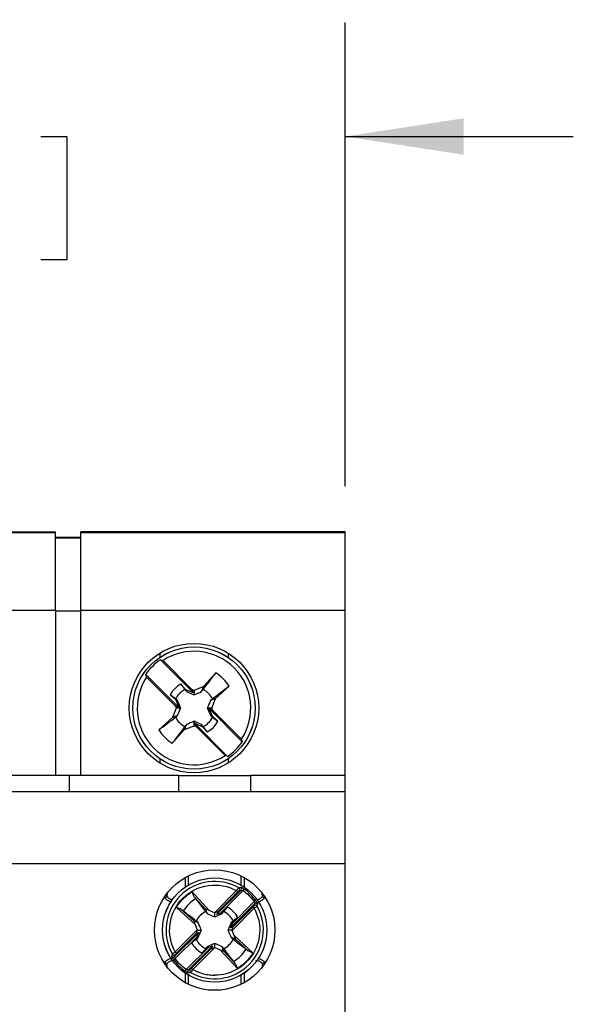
# Model space of a CAD drawing. Header units: inches. Extents: x 0.5 to 21.5, y 0.5 to 16.5.
# Tile 12 of 14: x 18.6 to 19.8, y 7.4 to 9.6. Entities that reach past the tile are written whole.
import ezdxf

# ---------------------------------------------------------------- set-up
doc = ezdxf.new("R2010")
doc.units = ezdxf.units.IN
doc.header["$LTSCALE"] = 2
doc.header["$MEASUREMENT"] = 0
doc.layers.add('DIMENSIONS', color=140, linetype='Continuous', lineweight=25)
doc.styles.add('SLDTEXTSTYLE0', font='TXT', dxfattribs={"width": 0.7})
doc.dimstyles.new('SLDDIMSTYLE1', dxfattribs={"dimtxt": 0.169922, "dimasz": 0.26, "dimexe": 0, "dimexo": 0.0625, "dimgap": 0.04248, "dimtad": 0, "dimtih": 1, "dimtoh": 1, "dimrnd": 1e-09, "dimzin": 12, "dimdsep": 46, "dimtxsty": 'SLDTEXTSTYLE0', "dimsah": 1, "dimcen": 0.09, "dimadec": 0, "dimazin": 3, "dimtfac": 1, "dimtmove": 0, "dimatfit": 0, "dimfxl": 0, "dimfrac": 2, "dimtolj": 1, "dimtzin": 12, "dimarcsym": 0})

# ---------------------------------------------------------------- blocks, each defined once
blk = doc.blocks.new('_D_5')
at = {"layer": 'DIMENSIONS'}
for p, q in [((17.5735, 8.5299), (17.5735, 9.5457)), ((19.3373, 8.5299), (19.3373, 9.5457)), ((17.5735, 9.2957), (17.0735, 9.2957)), ((18.1663, 9.2957), (18.1092, 9.2957)), ((18.1092, 9.2957), (18.1092, 9.0256)), ((18.6712, 9.2957), (18.7283, 9.2957)), ((18.7283, 9.2957), (18.7283, 9.0256)), ((19.3373, 9.2957), (19.8373, 9.2957)), ((18.1092, 9.0256), (18.1663, 9.0256)), ((18.7283, 9.0256), (18.6712, 9.0256))]:
    blk.add_line(p, q, dxfattribs=at)
for points in [[(17.5735, 9.2957), (17.3135, 9.3357), (17.3135, 9.2557)], [(19.3373, 9.2957), (19.5973, 9.2557), (19.5973, 9.3357)]]:
    blk.add_solid(points, dxfattribs=at)
at = {"layer": 'DIMENSIONS', "char_height": 0.16667, "attachment_point": 1, "style": 'SLDTEXTSTYLE0'}
for s, insert in [('1.76', (18.1663, 9.5486)), ('44.8', (18.1663, 9.2405))]:
    blk.add_mtext(s, dxfattribs=dict(at, insert=insert))

msp = doc.modelspace()

# ---------------------------------------------------------------- linework, layer by layer
for p, q in [((18.2074, 8.4299), (18.7035, 8.4299)), ((18.7035, 8.4279), (18.2074, 8.4279)), ((18.7035, 8.4279), (18.7035, 8.4299)), ((18.7035, 8.2587), (18.7035, 8.4279)), ((18.7035, 8.4181), (18.7586, 8.4181)), ((18.7586, 8.4161), (18.7035, 8.4161)), ((18.7586, 8.4279), (18.7586, 8.4299)), ((19.3373, 8.4299), (18.7586, 8.4299)), ((19.3373, 8.4279), (18.7586, 8.4279)), ((18.7586, 8.2587), (18.7586, 8.4279)), ((19.3373, 8.4279), (19.3373, 8.4299)), ((19.3373, 8.2587), (19.3373, 8.4279)), ((18.2074, 8.2587), (18.7035, 8.2587)), ((18.7035, 8.2587), (18.7035, 7.8964)), ((18.7586, 8.2587), (19.3373, 8.2587)), ((18.7586, 7.8964), (18.7586, 8.2587)), ((19.3373, 7.8964), (19.3373, 8.2587)), ((18.7035, 8.2567), (18.7586, 8.2567)), ((18.9314, 8.1642), (18.9314, 8.1548)), ((19.0819, 8.1548), (19.0819, 8.1642)), ((19.0053, 8.0774), (18.9329, 8.1498)), ((18.9387, 8.1482), (19.0021, 8.0848)), ((18.9009, 8.1178), (18.9733, 8.0454)), ((18.9659, 8.0486), (18.9025, 8.112)), ((19.0544, 8.121), (19.0273, 8.0914)), ((18.9888, 8.0842), (18.9776, 8.0964)), ((19.0273, 8.0914), (19.0066, 8.0829)), ((19.0273, 8.0914), (19.023, 8.0804)), ((19.054, 8.0647), (19.0835, 8.0919)), ((18.9543, 8.0731), (18.9665, 8.0619)), ((18.9888, 8.0842), (18.9903, 8.0804)), ((19.0053, 8.0774), (18.9888, 8.0842)), ((19.0066, 8.0829), (19.0021, 8.0848)), ((19.0021, 8.0848), (19.0053, 8.0774)), ((19.0066, 8.0829), (19.0066, 8.073)), ((19.054, 8.0647), (19.0429, 8.0604)), ((19.0455, 8.0441), (19.054, 8.0647)), ((18.9678, 8.0441), (18.9593, 8.0234)), ((18.9733, 8.0454), (18.9659, 8.0486)), ((18.9659, 8.0486), (18.9678, 8.0441)), ((18.9665, 8.0619), (18.9733, 8.0454)), ((18.9703, 8.0604), (18.9665, 8.0619)), ((18.9777, 8.0441), (18.9678, 8.0441)), ((19.0455, 8.0441), (19.0356, 8.0441)), ((19.1124, 7.9704), (19.04, 8.0428)), ((19.04, 8.0428), (19.0473, 8.0396)), ((19.0468, 8.0262), (19.04, 8.0428)), ((19.0473, 8.0396), (19.0455, 8.0441)), ((18.9593, 8.0234), (18.9297, 7.9963)), ((18.9703, 8.0277), (18.9593, 8.0234)), ((19.0468, 8.0262), (19.0429, 8.0277)), ((19.059, 8.0151), (19.0468, 8.0262)), ((19.0473, 8.0396), (19.1107, 7.9762)), ((18.986, 7.9968), (18.9903, 8.0078)), ((18.986, 7.9968), (19.0066, 8.0052)), ((19.0066, 8.0052), (19.0066, 8.0151)), ((19.0066, 8.0052), (19.0111, 8.0034)), ((19.0111, 8.0034), (19.008, 8.0107)), ((19.008, 8.0107), (19.0803, 7.9383)), ((19.008, 8.0107), (19.0245, 8.0039)), ((19.0745, 7.94), (19.0111, 8.0034)), ((19.0245, 8.0039), (19.023, 8.0078)), ((19.0245, 8.0039), (19.0357, 7.9917)), ((18.9589, 7.9672), (18.986, 7.9968)), ((18.9314, 7.9334), (18.9314, 7.924)), ((19.0819, 7.924), (19.0819, 7.9334)), ((18.733, 7.8964), (18.5755, 7.8964)), ((18.733, 7.8964), (18.733, 7.861)), ((18.9732, 7.8964), (18.733, 7.8964)), ((18.9732, 7.861), (18.9732, 7.8964)), ((18.9732, 7.8964), (19.1306, 7.8964)), ((19.1306, 7.8964), (19.1306, 7.861)), ((19.3373, 7.8964), (19.1306, 7.8964)), ((19.3373, 7.861), (19.3373, 7.8964)), ((19.3373, 7.861), (17.5735, 7.861)), ((19.3373, 7.7035), (19.3373, 7.861)), ((17.5735, 7.7035), (19.3373, 7.7035)), ((19.3373, 7.363), (19.3373, 7.7035)), ((18.9948, 7.6567), (18.9948, 7.6768)), ((19.109, 7.6768), (19.109, 7.6567)), ((18.9869, 7.6726), (18.9869, 7.6518)), ((19.1169, 7.6518), (19.1169, 7.6726)), ((18.9476, 7.6385), (18.9476, 7.6346)), ((19.0023, 7.6417), (19.0398, 7.6008)), ((19.0514, 7.596), (19.0996, 7.6443)), ((19.0569, 7.5927), (19.1098, 7.6456)), ((19.0594, 7.5985), (19.1024, 7.6415)), ((19.0657, 7.5959), (19.1142, 7.6444)), ((19.1024, 7.6415), (19.0996, 7.6443)), ((19.1055, 7.6443), (19.1098, 7.6456)), ((19.1165, 7.6476), (19.1142, 7.6444)), ((19.1562, 7.6346), (19.1562, 7.6385)), ((18.9426, 7.6287), (18.9406, 7.6287)), ((19.0068, 7.6309), (19.0318, 7.6036)), ((19.0867, 7.5629), (19.1396, 7.6158)), ((19.0899, 7.5716), (19.1385, 7.6202)), ((19.1396, 7.6158), (19.1383, 7.6115)), ((19.1416, 7.6225), (19.1385, 7.6202)), ((19.1632, 7.6287), (19.1612, 7.6287)), ((19.009, 7.57), (18.9681, 7.6074)), ((18.9788, 7.6029), (19.0061, 7.5779)), ((19.0356, 7.5942), (19.0318, 7.6036)), ((19.0514, 7.596), (19.0398, 7.6008)), ((19.0519, 7.5868), (19.0519, 7.5958)), ((19.0569, 7.5927), (19.0594, 7.5985)), ((19.0695, 7.5975), (19.0657, 7.5959)), ((19.0682, 7.5942), (19.0695, 7.5975)), ((19.0795, 7.6084), (19.0695, 7.5975)), ((19.1383, 7.6056), (19.0901, 7.5573)), ((19.1355, 7.6084), (19.0925, 7.5654)), ((19.1383, 7.6056), (19.1355, 7.6084)), ((19.0061, 7.5779), (19.0156, 7.5742)), ((19.009, 7.57), (19.0137, 7.5584)), ((19.0915, 7.5755), (19.0882, 7.5742)), ((19.0899, 7.5716), (19.0915, 7.5755)), ((19.0915, 7.5755), (19.1024, 7.5855)), ((19.017, 7.5528), (18.9642, 7.4999)), ((18.9655, 7.5101), (19.0137, 7.5584)), ((18.9683, 7.5073), (19.0113, 7.5504)), ((19.0113, 7.5504), (19.017, 7.5528)), ((19.014, 7.5579), (19.023, 7.5579)), ((19.0898, 7.5579), (19.0808, 7.5579)), ((19.0925, 7.5654), (19.0867, 7.5629)), ((19.0948, 7.5457), (19.0901, 7.5573)), ((19.0139, 7.5441), (18.9653, 7.4956)), ((19.0123, 7.5402), (19.0014, 7.5302)), ((19.0139, 7.5441), (19.0123, 7.5402)), ((19.0123, 7.5402), (19.0156, 7.5415)), ((19.0519, 7.5199), (19.0519, 7.5289)), ((19.0977, 7.5378), (19.0882, 7.5415)), ((19.0948, 7.5457), (19.1357, 7.5083)), ((19.1249, 7.5128), (19.0977, 7.5378)), ((18.9642, 7.4999), (18.9655, 7.5043)), ((18.9655, 7.5101), (18.9683, 7.5073)), ((19.0381, 7.5199), (18.9896, 7.4713)), ((19.0469, 7.523), (18.994, 7.4701)), ((19.0444, 7.5173), (19.0014, 7.4742)), ((19.0524, 7.5197), (19.0041, 7.4714)), ((19.0243, 7.5073), (19.0343, 7.5183)), ((19.0356, 7.5216), (19.0343, 7.5183)), ((19.0343, 7.5183), (19.0381, 7.5199)), ((19.0469, 7.523), (19.0444, 7.5173)), ((19.0524, 7.5197), (19.064, 7.5149)), ((19.1015, 7.4741), (19.064, 7.5149)), ((19.0719, 7.5121), (19.0682, 7.5216)), ((19.0719, 7.5121), (19.097, 7.4848)), ((18.9406, 7.4871), (18.9426, 7.4871)), ((18.9622, 7.4933), (18.9653, 7.4956)), ((19.1612, 7.4871), (19.1632, 7.4871)), ((18.9476, 7.4772), (18.9476, 7.4811)), ((18.9869, 7.464), (18.9869, 7.4431)), ((18.9873, 7.4681), (18.9896, 7.4713)), ((18.9983, 7.4714), (18.994, 7.4701)), ((19.0014, 7.4742), (19.0041, 7.4714)), ((19.1169, 7.4431), (19.1169, 7.464)), ((19.1562, 7.4811), (19.1562, 7.4772)), ((18.9948, 7.439), (18.9948, 7.459)), ((19.109, 7.459), (19.109, 7.439))]:
    msp.add_line(p, q)
at = {"flags": 128}
for points in [[(18.9461, 7.6366), (18.9462, 7.6365), (18.947, 7.6359)], [(19.1568, 7.6359), (19.1576, 7.6365), (19.1577, 7.6366)], [(18.949, 7.6298), (18.9488, 7.63), (18.9485, 7.6302)], [(19.1553, 7.6302), (19.155, 7.63), (19.1548, 7.6298)], [(18.9485, 7.4855), (18.9488, 7.4857), (18.949, 7.4859)], [(19.1548, 7.4859), (19.155, 7.4857), (19.1553, 7.4855)], [(18.947, 7.4798), (18.9462, 7.4792), (18.9461, 7.4791)], [(19.1568, 7.4798), (19.1576, 7.4792), (19.1577, 7.4791)]]:
    msp.add_lwpolyline(points, dxfattribs=at)
for centre, radius in [((19.0066, 8.0441), 0.1417), ((19.0066, 8.0441), 0.1339), ((19.0066, 8.0441), 0.1338), ((19.0519, 7.5579), 0.1319), ((19.0519, 7.5579), 0.1142), ((19.0519, 7.5579), 0.1141)]:
    msp.add_circle(centre, radius)
for centre, radius, start, end in [((19.0066, 8.0441), 0.1243, 326.8848, 123.1152), ((19.0066, 8.0441), 0.1289, 124.8858, 145.1142), ((19.0066, 8.0441), 0.1243, 146.8848, 303.1152), ((19.0066, 8.0441), 0.0905, 31.8435, 58.1565), ((19.0066, 8.0441), 0.0599, 119.0151, 150.9849), ((19.0066, 8.0441), 0.0451, 116.2477, 153.7523), ((19.0066, 8.0441), 0.0451, 26.2477, 63.7523), ((19.0066, 8.0441), 0.0451, 206.2477, 243.7523), ((19.0066, 8.0441), 0.0451, 296.2477, 333.7523), ((19.0066, 8.0441), 0.0599, 299.0151, 330.9849), ((19.0066, 8.0441), 0.0905, 211.8435, 238.1565), ((19.0066, 8.0441), 0.1289, 304.8858, 325.1142), ((19.0519, 7.5579), 0.1066, 60.3316, 209.6684), ((18.9456, 7.6345), 0.00202, 4.3035, 45.6434), ((19.1027, 7.6471), 0.00395, 315.5212, 59.9087), ((19.107, 7.6484), 0.00395, 315.5032, 58.2426), ((19.0519, 7.5579), 0.1106, 35.7498, 54.2502), ((19.1582, 7.6345), 0.00202, 134.2016, 175.6767), ((18.9475, 7.622), 0.00824, 82.7834, 126.1227), ((19.0519, 7.5579), 0.0803, 121.1435, 148.8565), ((19.1411, 7.6086), 0.00395, 30.0909, 134.4788), ((19.1424, 7.613), 0.00395, 31.7574, 134.4968), ((19.1563, 7.622), 0.00824, 53.8813, 97.2013), ((19.0519, 7.5579), 0.1066, 240.3316, 29.6684), ((19.0519, 7.5579), 0.0451, 116.2477, 153.7523), ((19.0519, 7.5579), 0.0451, 26.2477, 63.7523), ((19.0519, 7.5579), 0.0576, 28.6836, 61.3164), ((19.0519, 7.5579), 0.0576, 208.6836, 241.3164), ((19.0519, 7.5579), 0.0451, 206.2477, 243.7523), ((19.0519, 7.5579), 0.0451, 296.2477, 333.7523), ((18.9627, 7.5071), 0.00395, 210.0909, 314.4788), ((19.0519, 7.5579), 0.0803, 301.1435, 328.8565), ((18.9475, 7.4937), 0.00824, 233.8813, 277.2013), ((18.9614, 7.5027), 0.00395, 211.7574, 314.4968), ((19.0519, 7.5579), 0.1106, 215.7498, 234.2502), ((19.1563, 7.4937), 0.00824, 262.7834, 306.1227), ((18.9455, 7.4813), 0.00202, 314.2016, 355.6767), ((18.9968, 7.4674), 0.00395, 135.5032, 238.2426), ((19.0011, 7.4687), 0.00395, 135.5212, 239.9087), ((19.1582, 7.4813), 0.00202, 184.3233, 225.7984)]:
    msp.add_arc(centre, radius, start, end)
for centre, major_axis, ratio, start_param, end_param in [((19.0404, 7.6001), (0.00859, -0.00357), 0.04428, 1.665832, 3.184268), ((19.0511, 7.5957), (0.00396, -0.00161), 0.096832, 1.398366, 1.529945), ((19.0499, 7.5945), (0.00948, 0.00394), 0.040112, 6.242281, 7.625556), ((19.0664, 7.5966), (0.00948, 0.00394), 0.040112, 3.100688, 4.615543), ((19.0097, 7.5693), (-0.00357, 0.00859), 0.04428, 6.24051, 7.758946), ((19.0907, 7.5724), (0.00394, 0.00948), 0.040112, 1.667642, 3.182497), ((19.0152, 7.5599), (0.00394, 0.00948), 0.040112, 1.799222, 3.182497), ((19.0141, 7.5587), (-0.00161, 0.00396), 0.096832, 1.611647, 1.743226), ((19.0131, 7.5433), (0.00394, 0.00948), 0.040112, 4.809235, 6.32409), ((19.0886, 7.5559), (0.00394, 0.00948), 0.040112, 4.940814, 6.32409), ((19.0897, 7.557), (-0.00161, 0.00396), 0.096832, 4.75324, 4.884819), ((19.0941, 7.5464), (-0.00357, 0.00859), 0.04428, 3.098917, 4.617354), ((19.0374, 7.5191), (0.00948, 0.00394), 0.040112, 6.242281, 7.757136), ((19.0539, 7.5212), (0.00948, 0.00394), 0.040112, 3.100688, 4.483964), ((19.0527, 7.52), (0.00396, -0.00161), 0.096832, 4.539959, 4.671538), ((19.0634, 7.5157), (0.00859, -0.00357), 0.04428, 4.807424, 6.325861)]:
    msp.add_ellipse(centre, major_axis=major_axis, ratio=ratio, start_param=start_param, end_param=end_param)
for points in [[(18.9329, 8.1498), (18.9348, 8.1493), (18.9368, 8.1487), (18.9387, 8.1482)], [(18.9025, 8.112), (18.902, 8.1139), (18.9014, 8.1159), (18.9009, 8.1178)], [(18.9776, 8.0964), (18.9806, 8.0925), (18.9836, 8.0885), (18.9867, 8.0845)], [(19.0835, 8.0919), (19.0714, 8.0826), (19.0593, 8.0734), (19.0471, 8.064)], [(18.9662, 8.064), (18.9622, 8.0671), (18.9582, 8.0701), (18.9543, 8.0731)], [(18.9703, 8.0604), (18.9689, 8.0616), (18.9676, 8.0628), (18.9662, 8.064)], [(18.9867, 8.0845), (18.9879, 8.0831), (18.9891, 8.0818), (18.9903, 8.0804)], [(18.9903, 8.0804), (18.9956, 8.0779), (19.001, 8.0755), (19.0066, 8.073)], [(19.0066, 8.073), (19.0123, 8.0755), (19.0177, 8.0779), (19.023, 8.0804)], [(19.023, 8.0804), (19.0242, 8.0818), (19.0254, 8.0831), (19.0266, 8.0845)], [(19.0471, 8.064), (19.0457, 8.0628), (19.0443, 8.0616), (19.0429, 8.0604)], [(18.9777, 8.0441), (18.9752, 8.0497), (18.9728, 8.0551), (18.9703, 8.0604)], [(18.9703, 8.0277), (18.9728, 8.0331), (18.9752, 8.0384), (18.9777, 8.0441)], [(19.0429, 8.0604), (19.0405, 8.0551), (19.038, 8.0497), (19.0356, 8.0441)], [(19.0356, 8.0441), (19.038, 8.0384), (19.0405, 8.0331), (19.0429, 8.0277)], [(18.9297, 7.9963), (18.9418, 8.0056), (18.9539, 8.0148), (18.9662, 8.0241)], [(18.9662, 8.0241), (18.9676, 8.0253), (18.9689, 8.0265), (18.9703, 8.0277)], [(19.0429, 8.0277), (19.0443, 8.0265), (19.0457, 8.0253), (19.0471, 8.0241)], [(19.0471, 8.0241), (19.051, 8.0211), (19.055, 8.0181), (19.059, 8.0151)], [(18.9903, 8.0078), (18.9891, 8.0064), (18.9879, 8.005), (18.9867, 8.0037)], [(19.0066, 8.0151), (19.001, 8.0127), (18.9956, 8.0102), (18.9903, 8.0078)], [(19.023, 8.0078), (19.0177, 8.0102), (19.0123, 8.0127), (19.0066, 8.0151)], [(19.0266, 8.0037), (19.0254, 8.005), (19.0242, 8.0064), (19.023, 8.0078)], [(19.0357, 7.9917), (19.0326, 7.9957), (19.0296, 7.9997), (19.0266, 8.0037)], [(19.1107, 7.9762), (19.1113, 7.9742), (19.1118, 7.9723), (19.1124, 7.9704)], [(19.0803, 7.9383), (19.0784, 7.9389), (19.0765, 7.9394), (19.0745, 7.94)], [(19.1024, 7.6415), (19.1038, 7.6429), (19.1053, 7.6442), (19.1055, 7.6443)], [(19.1047, 7.6505), (19.1061, 7.6509), (19.1076, 7.6513), (19.1091, 7.6517)], [(19.1098, 7.6456), (19.1102, 7.6458), (19.1123, 7.6454), (19.1142, 7.6444)], [(19.1142, 7.6444), (19.1235, 7.6377), (19.1317, 7.6295), (19.1385, 7.6202)], [(19.0104, 7.6266), (19.0095, 7.6277), (19.0083, 7.6292), (19.0068, 7.6309)], [(19.0104, 7.6266), (19.0175, 7.6172), (19.0247, 7.6078), (19.032, 7.5983)], [(19.1385, 7.6202), (19.1394, 7.6183), (19.1399, 7.6162), (19.1396, 7.6158)], [(19.1458, 7.6151), (19.1454, 7.6136), (19.145, 7.6121), (19.1445, 7.6106)], [(18.9832, 7.5994), (18.982, 7.6003), (18.9806, 7.6014), (18.9788, 7.6029)], [(19.032, 7.5983), (19.0332, 7.5969), (19.0344, 7.5955), (19.0356, 7.5942)], [(19.0356, 7.5942), (19.0409, 7.5917), (19.0462, 7.5893), (19.0519, 7.5868)], [(19.0519, 7.5868), (19.0575, 7.5893), (19.0629, 7.5917), (19.0682, 7.5942)], [(19.0682, 7.5942), (19.0694, 7.5955), (19.0706, 7.5969), (19.0718, 7.5983)], [(19.0718, 7.5983), (19.0744, 7.6017), (19.077, 7.605), (19.0795, 7.6084)], [(19.0156, 7.5742), (19.0142, 7.5754), (19.0128, 7.5766), (19.0115, 7.5778)], [(19.023, 7.5579), (19.0205, 7.5635), (19.018, 7.5689), (19.0156, 7.5742)], [(19.0882, 7.5742), (19.0857, 7.5689), (19.0833, 7.5635), (19.0808, 7.5579)], [(19.0923, 7.5778), (19.0909, 7.5766), (19.0896, 7.5754), (19.0882, 7.5742)], [(19.1024, 7.5855), (19.0991, 7.5829), (19.0957, 7.5804), (19.0923, 7.5778)], [(19.0156, 7.5415), (19.018, 7.5468), (19.0205, 7.5522), (19.023, 7.5579)], [(19.0808, 7.5579), (19.0833, 7.5522), (19.0857, 7.5468), (19.0882, 7.5415)], [(19.0014, 7.5302), (19.0047, 7.5328), (19.0081, 7.5354), (19.0115, 7.5379)], [(19.0115, 7.5379), (19.0128, 7.5391), (19.0142, 7.5403), (19.0156, 7.5415)], [(19.0519, 7.5289), (19.0462, 7.5265), (19.0409, 7.524), (19.0356, 7.5216)], [(19.0682, 7.5216), (19.0629, 7.524), (19.0575, 7.5265), (19.0519, 7.5289)], [(19.0882, 7.5415), (19.0896, 7.5403), (19.0909, 7.5391), (19.0923, 7.5379)], [(18.958, 7.5007), (18.9584, 7.5022), (18.9588, 7.5036), (18.9593, 7.5051)], [(19.032, 7.5174), (19.0294, 7.5141), (19.0268, 7.5107), (19.0243, 7.5073)], [(19.0356, 7.5216), (19.0344, 7.5202), (19.0332, 7.5188), (19.032, 7.5174)], [(19.0718, 7.5174), (19.0706, 7.5188), (19.0694, 7.5202), (19.0682, 7.5216)], [(19.0934, 7.4891), (19.0863, 7.4985), (19.0791, 7.5079), (19.0718, 7.5174)], [(19.1206, 7.5163), (19.1217, 7.5155), (19.1232, 7.5143), (19.1249, 7.5128)], [(18.9653, 7.4956), (18.9644, 7.4974), (18.9639, 7.4996), (18.9642, 7.4999)], [(18.9896, 7.4713), (18.9803, 7.478), (18.9721, 7.4862), (18.9653, 7.4956)], [(19.097, 7.4848), (19.0955, 7.4865), (19.0943, 7.488), (19.0934, 7.4891)], [(18.994, 7.4701), (18.9936, 7.4699), (18.9915, 7.4704), (18.9896, 7.4713)], [(18.9991, 7.4653), (18.9977, 7.4648), (18.9962, 7.4644), (18.9947, 7.464)], [(19.0014, 7.4742), (18.9999, 7.4728), (18.9985, 7.4715), (18.9983, 7.4714)]]:
    msp.add_open_spline(points, degree=3)
for points, knots in [([(19.0266, 8.0845), (19.0327, 8.0926), (19.0388, 8.1006), (19.0449, 8.1086), (19.0481, 8.1127), (19.0512, 8.1169), (19.0544, 8.121)], [0, 0, 0, 0, 0.001526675, 0.001526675, 0.001526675, 0.002314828, 0.002314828, 0.002314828, 0.002314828]), ([(18.9867, 8.0037), (18.9805, 7.9956), (18.9744, 7.9876), (18.9683, 7.9796), (18.9651, 7.9754), (18.962, 7.9713), (18.9589, 7.9672)], [0, 0, 0, 0, 0.001526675, 0.001526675, 0.001526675, 0.002314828, 0.002314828, 0.002314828, 0.002314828]), ([(18.9655, 7.5101), (18.9551, 7.5289), (18.9511, 7.5505), (18.9571, 7.5929), (18.9669, 7.6125), (18.9972, 7.6428), (19.0169, 7.6526), (19.0593, 7.6586), (19.0809, 7.6546), (19.0996, 7.6443)], [0, 0, 0, 0, 0.25, 0.25, 0.5, 0.5, 0.75, 0.75, 1, 1, 1, 1]), ([(18.9485, 7.6302), (18.948, 7.6311), (18.947, 7.6329), (18.947, 7.6349), (18.947, 7.6359)], [0, 0, 0, 0, 0.5036416, 1, 1, 1, 1]), ([(18.9681, 7.6074), (18.9692, 7.6092), (18.9713, 7.6126), (18.9749, 7.6176), (18.9788, 7.6223), (18.9844, 7.6282), (18.992, 7.6351), (18.9989, 7.6395), (19.0023, 7.6417)], [0, 0, 0, 0, 0.125196, 0.249951, 0.374762, 0.500122, 0.749951, 1, 1, 1, 1]), ([(19.0023, 7.6417), (19.0026, 7.6408), (19.003, 7.6393), (19.0037, 7.6374), (19.0044, 7.6352), (19.0054, 7.633), (19.0064, 7.6316), (19.0068, 7.6309)], [0, 0, 0, 0, 0.207855, 0.374568, 0.500132, 0.77362, 1, 1, 1, 1]), ([(19.0996, 7.6443), (19.1, 7.6447), (19.1006, 7.6455), (19.1014, 7.6466), (19.1021, 7.6474), (19.1026, 7.648), (19.1033, 7.649), (19.1042, 7.6501), (19.1045, 7.6503), (19.1047, 7.6505)], [0, 0, 0, 0, 0.138769, 0.258297, 0.358544, 0.439475, 0.501066, 0.760761, 1, 1, 1, 1]), ([(19.1091, 7.6517), (19.1092, 7.6517), (19.1093, 7.6517), (19.1099, 7.6515), (19.1107, 7.6512), (19.112, 7.6505), (19.1139, 7.6494), (19.1156, 7.6482), (19.1165, 7.6476)], [0, 0, 0, 0, 0.125443, 0.247401, 0.37098, 0.501115, 0.750201, 1, 1, 1, 1]), ([(19.1568, 7.6359), (19.1568, 7.6349), (19.1567, 7.6329), (19.1558, 7.6311), (19.1553, 7.6302)], [0, 0, 0, 0, 0.496358, 1, 1, 1, 1]), ([(18.9578, 7.6198), (18.9575, 7.6198), (18.9558, 7.6198), (18.9526, 7.6207), (18.9486, 7.6226), (18.9451, 7.6253), (18.9435, 7.6275), (18.9426, 7.6287)], [0, 0, 0, 0, 0.041183, 0.279719, 0.520238, 0.758817, 1, 1, 1, 1]), ([(18.9604, 7.6246), (18.9596, 7.6246), (18.9579, 7.6245), (18.9553, 7.6251), (18.9528, 7.6262), (18.9506, 7.6278), (18.9496, 7.6292), (18.949, 7.6298)], [0, 0, 0, 0, 0.180814, 0.383691, 0.587838, 0.793024, 1, 1, 1, 1]), ([(19.1383, 7.6115), (19.1383, 7.6113), (19.138, 7.6109), (19.1369, 7.6098), (19.1363, 7.6091), (19.1355, 7.6084)], [0, 0, 0, 0, 0.5, 0.5, 1, 1, 1, 1]), ([(19.1416, 7.6225), (19.1419, 7.622), (19.1425, 7.6212), (19.1434, 7.6199), (19.1441, 7.6187), (19.1449, 7.6173), (19.1457, 7.6157), (19.1457, 7.6153), (19.1458, 7.6151)], [0, 0, 0, 0, 0.127626, 0.250975, 0.374166, 0.501342, 0.753817, 1, 1, 1, 1]), ([(19.1548, 7.6298), (19.1542, 7.6292), (19.1532, 7.6278), (19.151, 7.6262), (19.1485, 7.6251), (19.1463, 7.6246), (19.1449, 7.6246), (19.1444, 7.6246)], [0, 0, 0, 0, 0.2242058, 0.4462509, 0.6671183, 0.8867077, 1, 1, 1, 1]), ([(19.1612, 7.6287), (19.1603, 7.6275), (19.1587, 7.6253), (19.1552, 7.6226), (19.1512, 7.6207), (19.1483, 7.6198), (19.1467, 7.6198), (19.1467, 7.6198)], [0, 0, 0, 0, 0.250719, 0.498835, 0.748656, 0.996624, 1, 1, 1, 1]), ([(18.9681, 7.6074), (18.969, 7.6072), (18.9706, 7.6067), (18.9725, 7.606), (18.9746, 7.6053), (18.9768, 7.6044), (18.9782, 7.6034), (18.9788, 7.6029)], [0, 0, 0, 0, 0.228953, 0.395609, 0.500169, 0.776812, 1, 1, 1, 1]), ([(19.0115, 7.5778), (19.0034, 7.584), (18.9954, 7.5901), (18.9874, 7.5962), (18.986, 7.5973), (18.9846, 7.5983), (18.9832, 7.5994)], [0, 0, 0, 0, 0.001526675, 0.001526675, 0.001526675, 0.001794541, 0.001794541, 0.001794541, 0.001794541]), ([(19.1383, 7.6056), (19.1552, 7.575), (19.1547, 7.5378), (19.1192, 7.4776), (19.0868, 7.4591), (19.0519, 7.4591)], [0, 0, 0, 0, 0.5, 0.5, 1, 1, 1, 1]), ([(19.1445, 7.6106), (19.1445, 7.6106), (19.1444, 7.6105), (19.144, 7.6101), (19.1434, 7.6096), (19.1425, 7.6088), (19.1409, 7.6075), (19.1393, 7.6064), (19.1383, 7.6056)], [0, 0, 0, 0, 0.117547, 0.240227, 0.368092, 0.501183, 0.691076, 1, 1, 1, 1]), ([(19.0923, 7.5379), (19.1004, 7.5318), (19.1084, 7.5256), (19.1164, 7.5195), (19.1178, 7.5185), (19.1192, 7.5174), (19.1206, 7.5163)], [0, 0, 0, 0, 0.001526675, 0.001526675, 0.001526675, 0.001794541, 0.001794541, 0.001794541, 0.001794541]), ([(18.9593, 7.5051), (18.9593, 7.5052), (18.9594, 7.5053), (18.9598, 7.5056), (18.9604, 7.5061), (18.9613, 7.5069), (18.9629, 7.5082), (18.9645, 7.5094), (18.9655, 7.5101)], [0, 0, 0, 0, 0.117547, 0.240227, 0.368092, 0.501183, 0.691076, 1, 1, 1, 1]), ([(18.9655, 7.5043), (18.9655, 7.5044), (18.9658, 7.5048), (18.9669, 7.5059), (18.9675, 7.5066), (18.9683, 7.5073)], [0, 0, 0, 0, 0.5, 0.5, 1, 1, 1, 1]), ([(19.1357, 7.5083), (19.1346, 7.5066), (19.1325, 7.5031), (19.1289, 7.4982), (19.125, 7.4934), (19.1194, 7.4875), (19.1118, 7.4807), (19.1049, 7.4763), (19.1015, 7.4741)], [0, 0, 0, 0, 0.125196, 0.249951, 0.374762, 0.500122, 0.749951, 1, 1, 1, 1]), ([(19.1357, 7.5083), (19.1348, 7.5086), (19.1332, 7.5091), (19.1313, 7.5097), (19.1292, 7.5104), (19.127, 7.5113), (19.1256, 7.5124), (19.1249, 7.5128)], [0, 0, 0, 0, 0.228953, 0.395609, 0.500169, 0.776812, 1, 1, 1, 1]), ([(18.9426, 7.4871), (18.9435, 7.4882), (18.9451, 7.4905), (18.9486, 7.4931), (18.9526, 7.495), (18.9559, 7.496), (18.9578, 7.4959), (18.9582, 7.4959)], [0, 0, 0, 0, 0.235378, 0.468313, 0.702847, 0.935642, 1, 1, 1, 1]), ([(18.947, 7.4798), (18.947, 7.4808), (18.947, 7.4828), (18.948, 7.4846), (18.9485, 7.4855)], [0, 0, 0, 0, 0.496358, 1, 1, 1, 1]), ([(18.949, 7.4859), (18.9496, 7.4866), (18.9506, 7.4879), (18.9528, 7.4895), (18.9553, 7.4906), (18.9579, 7.4912), (18.9601, 7.4913), (18.9614, 7.491), (18.9617, 7.4909)], [0, 0, 0, 0, 0.188127, 0.374466, 0.559832, 0.744139, 0.92822, 1, 1, 1, 1]), ([(18.9622, 7.4933), (18.9619, 7.4937), (18.9613, 7.4945), (18.9604, 7.4958), (18.9597, 7.497), (18.9589, 7.4984), (18.9581, 7.5), (18.9581, 7.5005), (18.958, 7.5007)], [0, 0, 0, 0, 0.127626, 0.250975, 0.374166, 0.501342, 0.753817, 1, 1, 1, 1]), ([(19.1015, 7.4741), (19.1012, 7.4749), (19.1008, 7.4764), (19.1001, 7.4783), (19.0994, 7.4805), (19.0984, 7.4828), (19.0974, 7.4842), (19.097, 7.4848)], [0, 0, 0, 0, 0.207855, 0.374568, 0.500132, 0.77362, 1, 1, 1, 1]), ([(19.142, 7.4909), (19.1424, 7.491), (19.1436, 7.4913), (19.1458, 7.4912), (19.1485, 7.4906), (19.151, 7.4895), (19.1532, 7.4879), (19.1542, 7.4866), (19.1548, 7.4859)], [0, 0, 0, 0, 0.077207, 0.260217, 0.443453, 0.627824, 0.813116, 1, 1, 1, 1]), ([(19.1459, 7.4959), (19.1462, 7.4959), (19.148, 7.496), (19.1512, 7.495), (19.1552, 7.4931), (19.1587, 7.4905), (19.1603, 7.4882), (19.1612, 7.4871)], [0, 0, 0, 0, 0.048411, 0.285149, 0.523855, 0.760636, 1, 1, 1, 1]), ([(19.1553, 7.4855), (19.1558, 7.4846), (19.1567, 7.4828), (19.1568, 7.4808), (19.1568, 7.4798)], [0, 0, 0, 0, 0.503642, 1, 1, 1, 1]), ([(18.9947, 7.464), (18.9946, 7.464), (18.9945, 7.464), (18.9939, 7.4642), (18.9931, 7.4645), (18.9918, 7.4652), (18.9898, 7.4664), (18.9881, 7.4675), (18.9873, 7.4681)], [0, 0, 0, 0, 0.1254431, 0.2474009, 0.3709799, 0.5011154, 0.7502013, 1, 1, 1, 1]), ([(19.0041, 7.4714), (19.0038, 7.471), (19.0032, 7.4702), (19.0024, 7.4691), (19.0017, 7.4683), (19.0012, 7.4677), (19.0005, 7.4667), (18.9996, 7.4657), (18.9993, 7.4654), (18.9991, 7.4653)], [0, 0, 0, 0, 0.138769, 0.258297, 0.358544, 0.439475, 0.501066, 0.760761, 1, 1, 1, 1]), ([(19.0041, 7.4714), (19.006, 7.4705), (19.0097, 7.4685), (19.0154, 7.4661), (19.0212, 7.4639), (19.0292, 7.4616), (19.0394, 7.4596), (19.0477, 7.4593), (19.0519, 7.4591)], [0, 0, 0, 0, 0.1252, 0.249954, 0.374762, 0.500123, 0.749954, 1, 1, 1, 1])]:
    msp.add_open_spline(points, degree=3, knots=knots)

# ---------------------------------------------------------------- dimensions: what is measured, and where the dimension line sits
at = {"layer": 'DIMENSIONS'}
dim = msp.add_linear_dim(base=(19.3373, 9.2957), p1=(17.5735, 8.4299), p2=(19.3373, 8.4299), angle=0, dimstyle='SLDDIMSTYLE1', dxfattribs=at)
dim.commit()
dim.dimension.update_dxf_attribs({"geometry": '_D_5', "text_midpoint": (18.4188, 9.2957), "dimtype": 160})

doc.saveas('drawing.dxf')
